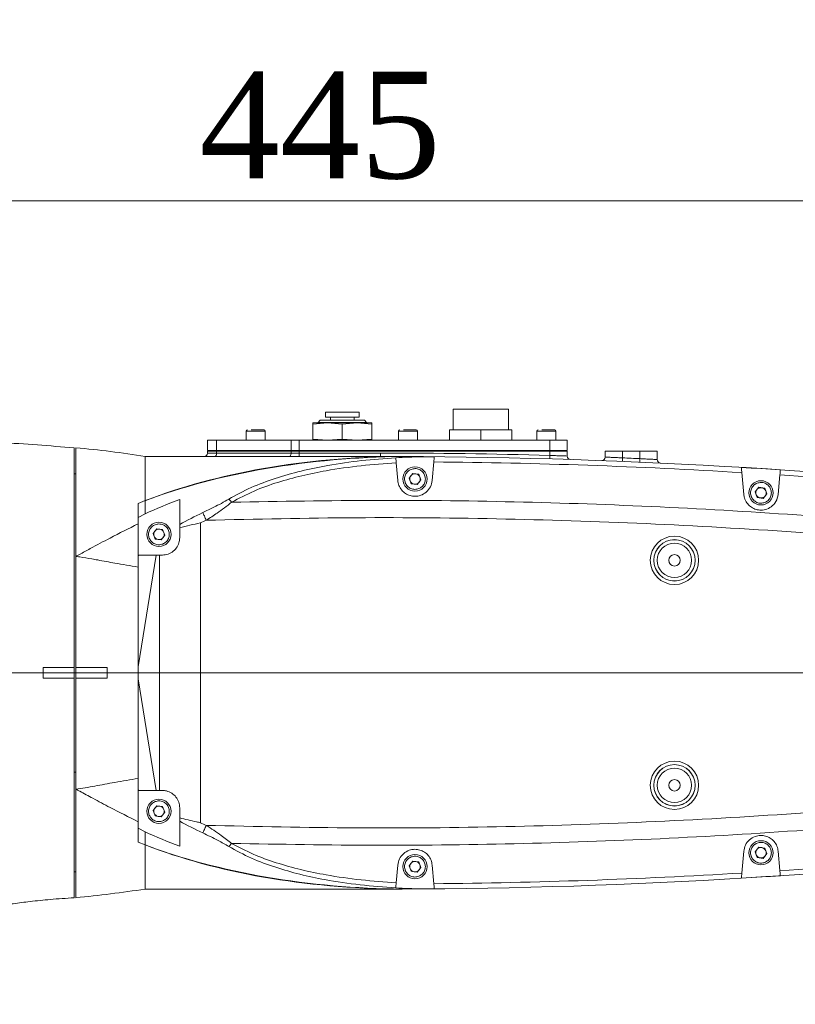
# Model space of a CAD drawing. Header units: millimetres. Extents: x 739 to 2419, y 424 to 1092.
# Tile 37 of 59: x 1874 to 1907, y 974 to 1016. Entities that reach past the tile are written whole.
import ezdxf

# ---------------------------------------------------------------- set-up
doc = ezdxf.new("R2010")
doc.units = ezdxf.units.MM
doc.header["$PDSIZE"] = -1
doc.layers.add('5', color=7, linetype='Continuous', lineweight=35)
doc.styles.add('SLDTEXTSTYLE0', font='TXT', dxfattribs={"width": 0.7})
doc.styles.get("Standard").update_dxf_attribs({"font": 'times.ttf'})
doc.dimstyles.new('SLDDIMSTYLE3', dxfattribs={"dimtxt": 3.5, "dimasz": 2.4, "dimexe": 0, "dimexo": 0.0625, "dimgap": 0.875, "dimtad": 2, "dimlfac": 2, "dimrnd": 1e-09, "dimzin": 12, "dimdsep": 46, "dimtxsty": 'SLDTEXTSTYLE0', "dimsah": 1, "dimcen": 0.09, "dimadec": 0, "dimazin": 3, "dimtfac": 1, "dimtdec": 3, "dimtofl": 0, "dimtmove": 0, "dimatfit": 3, "dimfxl": 1, "dimfrac": 2, "dimtolj": 1, "dimtzin": 12, "dimlwd": 5, "dimlwe": 5, "dimarcsym": 0})

# ---------------------------------------------------------------- blocks, each defined once
blk = doc.blocks.new('*D100')
at = {"layer": '5', "color": 0, "lineweight": 5}
for p, q in [((1854.648, 1041.255), (2005.843, 1041.255)), ((2005.843, 1038.855), (2005.843, 842.706)), ((1863.424, 840.306), (2005.843, 840.306))]:
    blk.add_line(p, q, dxfattribs=at)
at = {"layer": '5', "color": 0}
for points in [[(2006.243, 1038.855), (2005.443, 1038.855), (2005.843, 1041.255)], [(2005.443, 842.706), (2006.243, 842.706), (2005.843, 840.306)]]:
    blk.add_solid(points, dxfattribs=at)
at = {"layer": 'Defpoints', "color": 0}
for p in [(1854.585, 1041.255), (1863.361, 840.306), (2005.843, 840.306)]:
    blk.add_point(p, dxfattribs=at)
at = {"layer": '5', "color": 0, "lineweight": 5, "insert": (2000.377, 940.78), "char_height": 4.5, "attachment_point": 2, "rotation": 90}
blk.add_mtext('\\A1;1374', dxfattribs=at)
blk = doc.blocks.new('*D105')
at = {"layer": '5', "color": 0, "lineweight": 5}
for p, q in [((1919.604, 988.018), (1800.043, 988.018)), ((1800.043, 977.256), (1800.043, 985.618)), ((1854.523, 974.856), (1800.043, 974.856))]:
    blk.add_line(p, q, dxfattribs=at)
at = {"layer": '5', "color": 0}
for points in [[(1800.443, 985.618), (1799.643, 985.618), (1800.043, 988.018)], [(1799.643, 977.256), (1800.443, 977.256), (1800.043, 974.856)]]:
    blk.add_solid(points, dxfattribs=at)
at = {"layer": 'Defpoints', "color": 0}
for p in [(1800.043, 988.018), (1919.667, 988.018), (1854.585, 974.856)]:
    blk.add_point(p, dxfattribs=at)
at = {"layer": '5', "color": 0, "lineweight": 5, "insert": (1796.872, 981.437), "char_height": 4.5, "attachment_point": 5, "rotation": 90}
blk.add_mtext('\\A1;90', dxfattribs=at)
blk = doc.blocks.new('*D106')
at = {"layer": '5', "color": 0, "lineweight": 5}
for p, q in [((1854.608, 974.89), (1854.608, 1007.968)), ((1857.008, 1007.968), (1917.267, 1007.968)), ((1919.667, 988.081), (1919.667, 1007.968))]:
    blk.add_line(p, q, dxfattribs=at)
at = {"layer": '5', "color": 0}
for points in [[(1857.008, 1008.368), (1857.008, 1007.568), (1854.608, 1007.968)], [(1917.267, 1007.568), (1917.267, 1008.368), (1919.667, 1007.968)]]:
    blk.add_solid(points, dxfattribs=at)
at = {"layer": 'Defpoints', "color": 0}
for p in [(1919.667, 1007.968), (1919.667, 988.018), (1854.608, 974.827)]:
    blk.add_point(p, dxfattribs=at)
at = {"layer": '5', "color": 0, "lineweight": 5, "insert": (1887.137, 1011.132), "char_height": 4.5, "attachment_point": 5}
blk.add_mtext('\\A1;445', dxfattribs=at)

msp = doc.modelspace()

# ---------------------------------------------------------------- linework, layer by layer
at = {"color": 7, "linetype": 'Continuous', "lineweight": 5}
for p, q in [((1887.367215, 999.038422), (1887.367215, 998.819047)), ((1888.78584, 999.038422), (1887.367215, 999.038422)), ((1888.78584, 998.819047), (1888.78584, 999.038422)), ((1892.756528, 999.162735), (1892.756528, 998.285235)), ((1892.756528, 999.162735), (1893.926528, 999.162735)), ((1893.926528, 999.162735), (1895.096528, 999.162735)), ((1895.096528, 998.285235), (1895.096528, 999.162735)), ((1886.833403, 998.577735), (1887.454965, 998.577735)), ((1886.833403, 998.526205), (1887.454965, 998.577735)), ((1886.833403, 998.577735), (1886.833403, 998.526205)), ((1887.142502, 998.687422), (1887.052778, 998.597698)), ((1887.052778, 998.597698), (1887.052778, 998.577735)), ((1888.963121, 998.597698), (1887.052778, 998.597698)), ((1889.010553, 998.687422), (1887.142502, 998.687422)), ((1887.367215, 998.819047), (1888.78584, 998.819047)), ((1887.454965, 998.577735), (1888.69809, 998.577735)), ((1887.454965, 998.577735), (1888.076528, 998.526205)), ((1887.579278, 998.819047), (1887.579278, 998.687422)), ((1888.076528, 998.526205), (1888.69809, 998.577735)), ((1888.573778, 998.687422), (1888.573778, 998.819047)), ((1888.69809, 998.577735), (1889.319653, 998.526205)), ((1888.69809, 998.577735), (1889.319653, 998.577735)), ((1889.100278, 998.597698), (1888.963121, 998.597698)), ((1889.100278, 998.597698), (1889.010553, 998.687422)), ((1889.100278, 998.577735), (1889.100278, 998.597698)), ((1889.319653, 998.526205), (1889.319653, 998.577735)), ((1884.01809, 998.230391), (1884.01809, 997.846485)), ((1884.822465, 997.846485), (1884.822465, 998.230391)), ((1886.833403, 998.526205), (1886.833403, 997.898015)), ((1888.076528, 998.526205), (1888.076528, 997.898015)), ((1889.319653, 997.898015), (1889.319653, 998.526205)), ((1890.45309, 998.230391), (1890.45309, 997.846485)), ((1891.257465, 997.846485), (1891.257465, 998.230391)), ((1892.610278, 998.285235), (1892.610278, 997.846485)), ((1892.610278, 998.285235), (1893.926528, 998.285235)), ((1893.926528, 998.285235), (1893.926528, 997.846485)), ((1893.926528, 998.285235), (1895.242778, 998.285235)), ((1895.242778, 998.285235), (1895.242778, 997.846485)), ((1896.30309, 998.230391), (1896.30309, 997.846485)), ((1897.107465, 997.846485), (1897.107465, 998.230391)), ((1882.372778, 997.407735), (1882.372778, 997.846485)), ((1882.372778, 997.846485), (1882.764962, 997.846485)), ((1882.764962, 997.846485), (1882.764962, 997.407735)), ((1882.764962, 997.846485), (1885.910692, 997.846485)), ((1885.910692, 997.407735), (1885.910692, 997.846485)), ((1885.910692, 997.846485), (1886.249758, 997.846485)), ((1886.249758, 997.846485), (1886.249758, 997.407735)), ((1886.249758, 997.846485), (1896.851528, 997.846485)), ((1887.454965, 997.846485), (1886.833403, 997.898015)), ((1886.833403, 997.898015), (1886.833403, 997.846485)), ((1888.076528, 997.898015), (1887.454965, 997.846485)), ((1888.69809, 997.846485), (1888.076528, 997.898015)), ((1889.319653, 997.898015), (1888.69809, 997.846485)), ((1889.319653, 997.846485), (1889.319653, 997.898015)), ((1896.851528, 997.407735), (1896.851528, 997.846485)), ((1896.851528, 997.846485), (1897.582778, 997.846485)), ((1897.582778, 997.846485), (1897.582778, 997.407735)), ((1876.742153, 997.524735), (1876.742153, 988.23786)), ((1876.815278, 992.937219), (1876.815278, 997.524735)), ((1882.764962, 997.407735), (1882.372778, 997.407735)), ((1882.372778, 997.30536), (1882.372778, 997.378485)), ((1882.372778, 997.378485), (1882.764957, 997.378485)), ((1882.372778, 997.30536), (1882.764957, 997.30536)), ((1882.445903, 997.378485), (1882.445903, 997.407735)), ((1882.764957, 997.378485), (1882.764957, 997.30536)), ((1885.910543, 997.378485), (1882.764957, 997.378485)), ((1882.764957, 997.30536), (1885.910543, 997.30536)), ((1882.764962, 997.407735), (1885.910692, 997.407735)), ((1882.839789, 997.378485), (1882.839789, 997.407735)), ((1885.910543, 997.30536), (1885.910543, 997.378485)), ((1885.910543, 997.378485), (1886.249614, 997.378485)), ((1885.910543, 997.30536), (1886.249614, 997.30536)), ((1886.249758, 997.407735), (1885.910692, 997.407735)), ((1885.943551, 997.378485), (1885.943551, 997.407735)), ((1886.249614, 997.378485), (1886.249614, 997.30536)), ((1896.851528, 997.378485), (1886.249614, 997.378485)), ((1886.249614, 997.30536), (1889.685278, 997.30536)), ((1886.249614, 997.30536), (1886.249614, 997.15911)), ((1886.249758, 997.407735), (1896.851528, 997.407735)), ((1886.280916, 997.378485), (1886.280916, 997.407735)), ((1889.685278, 997.30536), (1889.685278, 997.15911)), ((1896.778403, 997.378485), (1896.778403, 997.407735)), ((1897.582778, 997.407735), (1896.851528, 997.407735)), ((1896.851528, 997.378485), (1897.582778, 997.378485)), ((1896.851528, 997.204334), (1896.851528, 997.378485)), ((1897.509653, 997.378485), (1897.509653, 997.407735)), ((1897.582778, 997.378485), (1897.582778, 997.178072)), ((1899.191528, 997.378485), (1899.922778, 997.378485)), ((1899.191528, 997.13299), (1899.191528, 997.378485)), ((1899.922778, 997.378485), (1899.922778, 997.099142)), ((1899.922778, 997.378485), (1900.654028, 997.378485)), ((1900.654028, 997.068616), (1900.654028, 997.378485)), ((1900.654028, 997.378485), (1901.385278, 997.378485)), ((1901.385278, 997.378485), (1901.385278, 997.0292)), ((1879.740278, 997.15911), (1889.685278, 997.15911)), ((1890.33513, 997.106938), (1890.335025, 997.108134)), ((1890.41931, 996.144752), (1890.354117, 996.889912)), ((1890.609067, 997.15743), (1890.460419, 997.157927)), ((1890.609067, 997.15743), (1891.493422, 997.152676)), ((1891.944917, 996.929678), (1891.876245, 996.144752)), ((1896.851528, 997.204334), (1896.847405, 997.058142)), ((1899.922778, 997.099142), (1899.916888, 996.953011)), ((1900.654028, 997.068616), (1900.647718, 996.922502)), ((1905.04431, 995.559752), (1904.96384, 996.479536)), ((1876.815278, 996.42786), (1876.742153, 996.42786)), ((1891.05444, 996.443974), (1890.897169, 996.245396)), ((1890.897169, 996.245396), (1890.990507, 996.009907)), ((1891.305049, 996.407062), (1891.05444, 996.443974)), ((1891.241116, 995.972995), (1891.398386, 996.171573)), ((1891.398386, 996.171573), (1891.305049, 996.407062)), ((1906.57278, 996.377395), (1906.501245, 995.559752)), ((1890.990507, 996.009907), (1891.241116, 995.972995)), ((1905.67944, 995.858974), (1905.522169, 995.660396)), ((1905.522169, 995.660396), (1905.615507, 995.424907)), ((1905.930049, 995.822062), (1905.67944, 995.858974)), ((1906.023386, 995.586573), (1905.930049, 995.822062)), ((1879.447778, 995.171606), (1879.740278, 995.293576)), ((1881.202778, 995.343169), (1881.202778, 994.288404)), ((1905.615507, 995.424907), (1905.866116, 995.387995)), ((1905.866116, 995.387995), (1906.023386, 995.586573)), ((1879.447778, 994.583068), (1879.447778, 995.171606)), ((1879.447778, 994.608664), (1879.447778, 995.159311)), ((1879.447778, 994.583068), (1879.740278, 994.740023)), ((1879.447778, 994.583068), (1879.447778, 994.337258)), ((1879.447778, 994.311663), (1879.447778, 994.531881)), ((1880.23194, 994.103974), (1880.074669, 993.905396)), ((1880.482549, 994.067062), (1880.23194, 994.103974)), ((1880.575886, 993.831573), (1880.482549, 994.067062)), ((1881.202778, 993.722235), (1881.202778, 994.146696)), ((1882.08145, 994.353491), (1882.08145, 981.683478)), ((1880.074669, 993.905396), (1880.168007, 993.669907)), ((1880.168007, 993.669907), (1880.418616, 993.632995)), ((1880.418616, 993.632995), (1880.575886, 993.831573)), ((1876.815278, 988.23786), (1876.815278, 992.937219)), ((1880.211814, 992.990985), (1879.447778, 988.272452)), ((1879.447778, 992.925639), (1879.458359, 992.990985)), ((1879.447778, 992.990985), (1879.447778, 992.925639)), ((1879.447778, 992.990985), (1879.458359, 992.990985)), ((1879.447778, 988.272452), (1879.447778, 992.925639)), ((1879.458359, 992.990985), (1880.211814, 992.990985)), ((1880.349118, 992.990985), (1880.211814, 992.990985)), ((1880.349118, 983.045985), (1880.349118, 992.990985)), ((1880.349118, 992.990985), (1880.471528, 992.990985)), ((1875.425903, 987.79911), (1875.425903, 988.23786)), ((1876.742153, 988.23786), (1875.425903, 988.23786)), ((1876.742153, 987.79911), (1876.742153, 988.23786)), ((1878.131528, 988.23786), (1876.815278, 988.23786)), ((1876.815278, 988.23786), (1876.815278, 987.79911)), ((1878.131528, 988.23786), (1878.131528, 987.79911)), ((1879.447778, 988.272452), (1879.447778, 987.764517)), ((1875.425903, 987.79911), (1876.742153, 987.79911)), ((1876.742153, 987.79911), (1876.742153, 978.512235)), ((1876.815278, 983.099751), (1876.815278, 987.79911)), ((1876.815278, 987.79911), (1878.131528, 987.79911)), ((1879.447778, 987.764517), (1880.211814, 983.045985)), ((1879.447778, 983.111331), (1879.447778, 987.764517)), ((1876.815278, 978.512235), (1876.815278, 983.099751)), ((1879.458359, 983.045985), (1879.447778, 983.111331)), ((1879.447778, 983.045985), (1879.447778, 983.111331)), ((1879.447778, 983.045985), (1879.458359, 983.045985)), ((1880.211814, 983.045985), (1879.458359, 983.045985)), ((1880.211814, 983.045985), (1880.349118, 983.045985)), ((1880.471528, 983.045985), (1880.349118, 983.045985)), ((1880.23194, 982.403974), (1880.074669, 982.205396)), ((1880.482549, 982.367062), (1880.23194, 982.403974)), ((1880.575886, 982.131573), (1880.482549, 982.367062)), ((1881.202778, 981.890274), (1881.202778, 982.314735)), ((1880.074669, 982.205396), (1880.168007, 981.969907)), ((1880.168007, 981.969907), (1880.418616, 981.932995)), ((1880.418616, 981.932995), (1880.575886, 982.131573)), ((1879.447778, 981.504475), (1879.447778, 981.725523)), ((1879.447778, 981.699927), (1879.447778, 981.453287)), ((1881.202778, 981.748565), (1881.202778, 981.890274)), ((1881.202778, 981.748565), (1881.202778, 980.6938)), ((1879.740278, 981.296947), (1879.447778, 981.453287)), ((1879.447778, 980.864132), (1879.447778, 981.453287)), ((1879.447778, 980.879855), (1879.447778, 981.427692)), ((1879.740278, 980.743394), (1879.447778, 980.864132)), ((1905.67944, 980.648974), (1905.522169, 980.450396)), ((1905.930049, 980.612062), (1905.67944, 980.648974)), ((1904.96384, 979.557434), (1905.04431, 980.477217)), ((1905.522169, 980.450396), (1905.615507, 980.214907)), ((1905.866116, 980.177995), (1906.023386, 980.376573)), ((1906.023386, 980.376573), (1905.930049, 980.612062)), ((1906.501245, 980.477217), (1906.57278, 979.659575)), ((1890.354117, 979.147057), (1890.41931, 979.892217)), ((1891.05444, 980.063974), (1890.897169, 979.865396)), ((1890.897169, 979.865396), (1890.990507, 979.629907)), ((1891.305049, 980.027062), (1891.05444, 980.063974)), ((1891.398386, 979.791573), (1891.305049, 980.027062)), ((1891.876245, 979.892217), (1891.944917, 979.107292)), ((1905.615507, 980.214907), (1905.866116, 980.177995)), ((1876.742153, 979.60911), (1876.815278, 979.60911)), ((1890.990507, 979.629907), (1891.241116, 979.592995)), ((1891.241116, 979.592995), (1891.398386, 979.791573)), ((1889.685278, 978.87786), (1879.740278, 978.87786)), ((1890.335025, 978.928836), (1890.33513, 978.930031)), ((1890.460419, 978.879042), (1890.609067, 978.879539)), ((1891.493422, 978.884294), (1890.609067, 978.879539))]:
    msp.add_line(p, q, dxfattribs=at)
at = {"color": 8, "linetype": 'Continuous', "lineweight": 5}
for p, q in [((1884.822465, 998.230391), (1884.01809, 998.230391)), ((1891.257465, 998.230391), (1890.45309, 998.230391)), ((1897.107465, 998.230391), (1896.30309, 998.230391)), ((1876.742153, 983.813797), (1876.815278, 983.813797))]:
    msp.add_line(p, q, dxfattribs=at)
at = {"color": 7, "linetype": 'Continuous', "lineweight": 5, "flags": 128}
for points in [[(1882.697142, 997.15911), (1882.710372, 997.16192), (1882.723094, 997.170242), (1882.734818, 997.183757), (1882.745094, 997.201945), (1882.753528, 997.224108), (1882.759795, 997.249392), (1882.763654, 997.276828), (1882.764957, 997.30536)], [(1885.910543, 997.30536), (1885.90924, 997.276828), (1885.905381, 997.249392), (1885.899115, 997.224108), (1885.890681, 997.201945), (1885.880405, 997.183757), (1885.868681, 997.170242), (1885.855959, 997.16192), (1885.842729, 997.15911)]]:
    msp.add_lwpolyline(points, dxfattribs=at)
at = {"color": 7, "linetype": 'Continuous', "lineweight": 5}
for centre, radius in [((1891.147778, 996.208485), 0.511875), ((1905.772778, 995.623485), 0.511875), ((1880.325278, 993.868485), 0.511875), ((1902.116528, 992.77161), 1.021219), ((1902.116528, 992.77161), 0.874992), ((1902.116528, 992.77161), 0.87235), ((1902.116528, 992.77161), 0.726122), ((1902.116528, 992.77161), 0.241313), ((1902.116528, 983.26536), 1.021219), ((1902.116528, 983.26536), 0.874992), ((1902.116528, 983.26536), 0.87235), ((1902.116528, 983.26536), 0.726122), ((1902.116528, 983.26536), 0.241313), ((1880.325278, 982.168485), 0.511875), ((1905.772778, 980.413485), 0.511875), ((1891.147778, 979.828485), 0.511875)]:
    msp.add_circle(centre, radius, dxfattribs=at)
at = {"lineweight": 5}
msp.add_arc((1854.585278, 910.505985), 130.74895, 315, 195, dxfattribs=at)
at = {"color": 7, "linetype": 'Continuous', "lineweight": 5}
for centre, radius, start, end in [((1884.072934, 998.230391), 0.054844, 90, 180), ((1884.767622, 998.230391), 0.054844, 0, 90), ((1890.507934, 998.230391), 0.054844, 90, 180), ((1891.202622, 998.230391), 0.054844, 0, 90), ((1896.357934, 998.230391), 0.054844, 90, 180), ((1897.052622, 998.230391), 0.054844, 0, 90), ((1882.226528, 997.30536), 0.14625, 270, 0), ((1889.685278, 743.086297), 254.219063, 88.38465977, 90), ((1889.685278, 743.086297), 254.069045, 89.48616513, 89.60542986), ((1889.685278, 743.086297), 254.072813, 83.02135019, 89.59224332), ((1889.685278, 743.086297), 253.853438, 86.54947949, 89.48998322), ((1897.729028, 997.178072), 0.14625, 180, 268.1868006), ((1899.045278, 997.13299), 0.14625, 267.8899704, 0), ((1889.685278, 743.086297), 254.219063, 87.52710031, 87.6920527), ((1901.531528, 997.0292), 0.14625, 180, 267.3291302), ((1889.685278, 743.086297), 254.069045, 86.18459716, 86.55670314), ((1891.147778, 996.208485), 0.219375, 141.621248, 201.621248), ((1891.147778, 996.208485), 0.219375, 201.621248, 261.621248), ((1891.147778, 996.208485), 0.219375, 81.621248, 141.621248), ((1891.147778, 996.208485), 0.219375, 261.621248, 321.621248), ((1891.147778, 996.208485), 0.219375, 21.621248, 81.621248), ((1891.147778, 996.208485), 0.219375, 321.621248, 21.621248), ((1889.685278, 743.086297), 253.853438, 83.38989578, 86.18560342), ((1905.772778, 995.623485), 0.219375, 141.621248, 201.621248), ((1905.772778, 995.623485), 0.219375, 81.621248, 141.621248), ((1905.772778, 995.623485), 0.219375, 21.621248, 81.621248), ((1905.772778, 995.623485), 0.219375, 321.621248, 21.621248), ((1905.772778, 995.623485), 0.219375, 201.621248, 261.621248), ((1905.772778, 995.623485), 0.219375, 261.621248, 321.621248), ((1880.325278, 993.868485), 0.219375, 141.621248, 201.621248), ((1880.325278, 993.868485), 0.219375, 81.621248, 141.621248), ((1880.325278, 993.868485), 0.219375, 21.621248, 81.621248), ((1880.325278, 993.868485), 0.219375, 201.621248, 261.621248), ((1880.325278, 993.868485), 0.219375, 261.621248, 321.621248), ((1880.325278, 993.868485), 0.219375, 321.621248, 21.621248), ((1880.325278, 982.168485), 0.219375, 81.621248, 141.621248), ((1880.325278, 982.168485), 0.219375, 21.621248, 81.621248), ((1880.325278, 982.168485), 0.219375, 141.621248, 201.621248), ((1880.325278, 982.168485), 0.219375, 201.621248, 261.621248), ((1880.325278, 982.168485), 0.219375, 261.621248, 321.621248), ((1880.325278, 982.168485), 0.219375, 321.621248, 21.621248), ((1889.685278, 1232.950672), 254.072813, 270.40775668, 276.97864981), ((1889.685278, 1232.950672), 253.853438, 273.81439658, 276.61010422), ((1905.772778, 980.413485), 0.219375, 141.621248, 201.621248), ((1905.772778, 980.413485), 0.219375, 201.621248, 261.621248), ((1905.772778, 980.413485), 0.219375, 81.621248, 141.621248), ((1905.772778, 980.413485), 0.219375, 261.621248, 321.621248), ((1905.772778, 980.413485), 0.219375, 21.621248, 81.621248), ((1905.772778, 980.413485), 0.219375, 321.621248, 21.621248), ((1891.147778, 979.828485), 0.219375, 141.621248, 201.621248), ((1891.147778, 979.828485), 0.219375, 81.621248, 141.621248), ((1891.147778, 979.828485), 0.219375, 21.621248, 81.621248), ((1891.147778, 979.828485), 0.219375, 321.621248, 21.621248), ((1891.147778, 979.828485), 0.219375, 201.621248, 261.621248), ((1891.147778, 979.828485), 0.219375, 261.621248, 321.621248), ((1889.685278, 1232.950672), 253.853438, 270.51001678, 273.45052051), ((1889.685278, 1232.950672), 254.069045, 273.44329686, 273.81540284), ((1889.685278, 1232.950672), 254.069045, 270.39457014, 270.51383487)]:
    msp.add_arc(centre, radius, start, end, dxfattribs=at)
for centre, major_axis, ratio, start_param, end_param in [((1890.965307, 988.38411), (18.209229, 0), 0.481898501, 1.590361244, 2.235024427), ((1890.755136, 989.26161), (17.031965, 0), 0.463686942, 1.588100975, 2.274070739), ((1892.294925, 988.38411), (18.209229, 0), 0.481898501, 1.618042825, 1.678637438), ((1892.294925, 988.38411), (18.209229, 0), 0.481898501, 2.225784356, 2.331548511), ((1894.15639, 988.38411), (17.5102, 0), 0.501136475, 2.32394373, 2.403532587), ((1894.15639, 988.38411), (17.298767, 0), 0.481898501, 2.32394373, 2.343429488), ((1894.15639, 987.65286), (17.5102, 0), 0.501136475, 3.87965272, 3.959241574), ((1894.15639, 987.65286), (17.298767, 0), 0.481898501, 3.939755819, 3.959241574), ((1892.294925, 987.65286), (18.209229, 0), 0.481898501, 3.951636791, 4.057400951), ((1890.965307, 987.65286), (18.209229, 0), 0.481898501, 4.048160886, 4.692824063), ((1890.755136, 986.77536), (17.031965, 0), 0.463686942, 4.009114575, 4.695084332), ((1892.294925, 987.65286), (18.209229, 0), 0.481898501, 4.60454787, 4.665142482)]:
    msp.add_ellipse(centre, major_axis=major_axis, ratio=ratio, start_param=start_param, end_param=end_param, dxfattribs=at)
for points, knots in [([(1884.767697, 998.285235), (1884.766277, 998.285235), (1884.762249, 998.285235), (1884.717681, 998.285235), (1884.639455, 998.285235), (1884.560059, 998.285235), (1884.49204, 998.285235), (1884.421268, 998.285235), (1884.329828, 998.285235), (1884.269417, 998.285235), (1884.2303, 998.285235)], [0, 0, 0, 0, 0.095160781, 0.269962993, 0.444765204, 0.539820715, 0.634981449, 0.730037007, 0.825197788, 1, 1, 1, 1]), ([(1891.202697, 998.285235), (1891.201277, 998.285235), (1891.197249, 998.285235), (1891.152681, 998.285235), (1891.074455, 998.285235), (1890.995059, 998.285235), (1890.92704, 998.285235), (1890.856268, 998.285235), (1890.764828, 998.285235), (1890.704417, 998.285235), (1890.6653, 998.285235)], [0, 0, 0, 0, 0.095160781, 0.269962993, 0.444765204, 0.539820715, 0.634981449, 0.730037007, 0.825197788, 1, 1, 1, 1]), ([(1897.052697, 998.285235), (1897.051277, 998.285235), (1897.047249, 998.285235), (1897.002681, 998.285235), (1896.924455, 998.285235), (1896.845059, 998.285235), (1896.77704, 998.285235), (1896.706268, 998.285235), (1896.614828, 998.285235), (1896.554417, 998.285235), (1896.5153, 998.285235)], [0, 0, 0, 0, 0.095160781, 0.269962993, 0.444765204, 0.539820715, 0.634981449, 0.730037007, 0.825197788, 1, 1, 1, 1]), ([(1876.742153, 997.524735), (1875.70451, 997.609506), (1874.097584, 997.740786), (1872.48633, 997.792059), (1871.915514, 997.810223)], [0, 0, 0, 0, 0.645731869, 1, 1, 1, 1]), ([(1879.740247, 995.285276), (1879.740215, 995.450773), (1879.740149, 995.791628), (1879.740307, 996.182976), (1879.740265, 996.495993), (1879.740262, 996.735358), (1879.740296, 996.905824), (1879.740235, 997.025601), (1879.740315, 997.097722), (1879.740175, 997.1485), (1879.74024, 997.1552), (1879.740278, 997.15911)], [0, 0, 0, 0, 0.139323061, 0.286945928, 0.402522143, 0.519849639, 0.641185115, 0.725716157, 0.820298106, 0.895160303, 1, 1, 1, 1]), ([(1883.272858, 995.355507), (1883.585246, 995.526432), (1884.210434, 995.868509), (1885.248997, 996.248665), (1886.333421, 996.556684), (1887.553802, 996.808174), (1888.888723, 997.00202), (1889.852256, 997.071912), (1890.33513, 997.106938)], [0, 0, 0, 0, 0.148937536, 0.298072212, 0.45385921, 0.609712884, 0.804407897, 1, 1, 1, 1]), ([(1890.354117, 996.889912), (1889.859675, 996.855103), (1888.8687, 996.785336), (1887.537816, 996.594041), (1886.363883, 996.355209), (1885.341533, 996.074433), (1884.333225, 995.721403), (1883.708157, 995.391239), (1883.395847, 995.226275)], [0, 0, 0, 0, 0.204178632, 0.409220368, 0.554602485, 0.699933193, 0.8500739, 1, 1, 1, 1]), ([(1889.685278, 997.15911), (1889.696997, 997.159109), (1889.955377, 997.1591), (1890.213758, 997.1585), (1890.460419, 997.157927)], [0, 0, 0, 0, 0.045357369, 1, 1, 1, 1]), ([(1890.33513, 997.106938), (1890.335968, 997.097365), (1890.337643, 997.078217), (1890.344755, 996.996922), (1890.351201, 996.923243), (1890.354117, 996.889912)], [0, 0, 0, 0, 0.353845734, 0.707699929, 1, 1, 1, 1]), ([(1891.434923, 997.149318), (1891.4469, 997.149754), (1891.463661, 997.150364), (1891.484121, 997.151177), (1891.494427, 997.151636), (1891.500601, 997.152001), (1891.503065, 997.152221), (1891.503409, 997.152394), (1891.502042, 997.152528), (1891.498647, 997.152628), (1891.495235, 997.152659), (1891.493422, 997.152676)], [0, 0, 0, 0, 0.371574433, 0.51995213, 0.67253246, 0.731018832, 0.790072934, 0.830272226, 0.870442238, 0.931145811, 1, 1, 1, 1]), ([(1891.944917, 996.929678), (1891.948426, 996.96978), (1891.955443, 997.049987), (1891.961639, 997.120809), (1891.96314, 997.137969), (1891.963766, 997.145125)], [0, 0, 0, 0, 0.368258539, 0.736550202, 1, 1, 1, 1]), ([(1896.851528, 997.204334), (1896.933766, 997.201516), (1897.09824, 997.195882), (1897.317433, 997.187983), (1897.482809, 997.181858), (1897.570331, 997.178545), (1897.579245, 997.178206), (1897.582778, 997.178072)], [0, 0, 0, 0, 0.214825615, 0.429646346, 0.644424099, 0.859100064, 1, 1, 1, 1]), ([(1899.191528, 997.13299), (1899.199604, 997.132634), (1899.215756, 997.131921), (1899.341702, 997.126311), (1899.527078, 997.117874), (1899.732703, 997.108282), (1899.868698, 997.101743), (1899.922778, 997.099142)], [0, 0, 0, 0, 0.214467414, 0.428946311, 0.643509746, 0.85823695, 1, 1, 1, 1]), ([(1900.654028, 997.068616), (1900.7363, 997.064318), (1900.90084, 997.055721), (1901.120108, 997.043876), (1901.285484, 997.034776), (1901.372876, 997.029895), (1901.381762, 997.029397), (1901.385278, 997.0292)], [0, 0, 0, 0, 0.214997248, 0.429981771, 0.644858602, 0.859504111, 1, 1, 1, 1]), ([(1891.309444, 995.800605), (1891.255984, 995.785755), (1891.17345, 995.762828), (1891.058239, 995.775922), (1890.972547, 995.802936), (1890.893762, 995.846813), (1890.806913, 995.922374), (1890.729999, 996.042895), (1890.703465, 996.183356), (1890.714956, 996.297899), (1890.742272, 996.383815), (1890.786193, 996.462226), (1890.861142, 996.550703), (1890.936995, 996.590557), (1890.986112, 996.616364)], [0, 0, 0, 0, 0.119721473, 0.184832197, 0.249999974, 0.315110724, 0.380278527, 0.5, 0.619721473, 0.684832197, 0.749999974, 0.815110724, 0.880278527, 1, 1, 1, 1]), ([(1890.986112, 996.616364), (1891.039572, 996.631215), (1891.122106, 996.654141), (1891.237317, 996.641047), (1891.323008, 996.614033), (1891.401793, 996.570157), (1891.488643, 996.494595), (1891.565557, 996.374075), (1891.59209, 996.233613), (1891.5806, 996.11907), (1891.553283, 996.033155), (1891.509363, 995.954744), (1891.434413, 995.866267), (1891.358561, 995.826412), (1891.309444, 995.800605)], [0, 0, 0, 0, 0.119721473, 0.184832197, 0.249999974, 0.315110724, 0.380278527, 0.5, 0.619721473, 0.684832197, 0.749999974, 0.815110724, 0.880278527, 1, 1, 1, 1]), ([(1904.944842, 996.696678), (1904.945832, 996.685363), (1904.947812, 996.662735), (1904.955052, 996.579978), (1904.961214, 996.50955), (1904.96384, 996.479536)], [0, 0, 0, 0, 0.364659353, 0.729233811, 1, 1, 1, 1]), ([(1906.57278, 996.377395), (1906.576279, 996.417397), (1906.583279, 996.497403), (1906.589454, 996.567981), (1906.59095, 996.585086), (1906.591575, 996.592227)], [0, 0, 0, 0, 0.368073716, 0.736149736, 1, 1, 1, 1]), ([(1891.876245, 996.144752), (1891.858451, 996.054442), (1891.822803, 995.87351), (1891.645231, 995.648747), (1891.408632, 995.508437), (1891.159897, 995.464983), (1890.934279, 995.498066), (1890.736685, 995.590967), (1890.571956, 995.74002), (1890.456002, 995.931256), (1890.431249, 996.075285), (1890.41931, 996.144752)], [0, 0, 0, 0, 0.135606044, 0.271679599, 0.393984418, 0.498157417, 0.591606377, 0.684204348, 0.783745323, 0.895697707, 1, 1, 1, 1]), ([(1905.611112, 996.031364), (1905.664572, 996.046215), (1905.747106, 996.069141), (1905.862317, 996.056047), (1905.948008, 996.029033), (1906.026793, 995.985157), (1906.113643, 995.909595), (1906.190557, 995.789075), (1906.21709, 995.648613), (1906.2056, 995.53407), (1906.178283, 995.448155), (1906.134363, 995.369744), (1906.059413, 995.281267), (1905.983561, 995.241412), (1905.934444, 995.215605)], [0, 0, 0, 0, 0.119721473, 0.184832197, 0.249999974, 0.315110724, 0.380278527, 0.5, 0.619721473, 0.684832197, 0.749999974, 0.815110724, 0.880278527, 1, 1, 1, 1]), ([(1905.934444, 995.215605), (1905.880984, 995.200755), (1905.79845, 995.177828), (1905.683239, 995.190922), (1905.597547, 995.217936), (1905.518762, 995.261813), (1905.431913, 995.337374), (1905.354999, 995.457895), (1905.328465, 995.598356), (1905.339956, 995.712899), (1905.367272, 995.798815), (1905.411193, 995.877226), (1905.486142, 995.965703), (1905.561995, 996.005557), (1905.611112, 996.031364)], [0, 0, 0, 0, 0.119721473, 0.184832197, 0.249999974, 0.315110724, 0.380278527, 0.5, 0.619721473, 0.684832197, 0.749999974, 0.815110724, 0.880278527, 1, 1, 1, 1]), ([(1879.740272, 994.740002), (1879.740275, 994.77802), (1879.740284, 994.893302), (1879.740249, 995.080505), (1879.740216, 995.221919), (1879.7402, 995.293497)], [0, 0, 0, 0, 0.195490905, 0.592789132, 1, 1, 1, 1]), ([(1882.180494, 994.785822), (1882.337151, 994.861013), (1882.601979, 994.988122), (1882.968273, 995.178701), (1883.170859, 995.296317), (1883.272837, 995.355522)], [0, 0, 0, 0, 0.418346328, 0.707208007, 1, 1, 1, 1]), ([(1883.395777, 995.226259), (1883.395775, 995.226257), (1883.299784, 995.14669), (1883.099793, 994.991975), (1882.741358, 994.7368), (1882.480288, 994.564446), (1882.325101, 994.465737), (1882.325098, 994.465735)], [0, 0, 0, 0, 0.000006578, 0.297737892, 0.586397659, 0.999993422, 1, 1, 1, 1]), ([(1883.395777, 995.22627), (1883.374069, 995.25299), (1883.330652, 995.306431), (1883.292122, 995.339148), (1883.272857, 995.355507)], [0, 0, 0, 0, 0.500000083, 1, 1, 1, 1]), ([(1883.395812, 995.226274), (1885.45167, 995.263047), (1889.563388, 995.336592), (1895.732021, 995.255441), (1901.896862, 995.035063), (1908.05412, 994.658217), (1914.201688, 994.142429), (1918.287021, 993.671591), (1920.329687, 993.436172)], [0, 0, 0, 0, 0.166666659, 0.333333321, 0.499999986, 0.666666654, 0.833333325, 1, 1, 1, 1]), ([(1906.501245, 995.559752), (1906.478109, 995.45293), (1906.435134, 995.254514), (1906.227841, 995.028483), (1905.980701, 994.906091), (1905.730584, 994.881206), (1905.508748, 994.930298), (1905.318405, 995.037056), (1905.164357, 995.197961), (1905.071435, 995.380743), (1905.052176, 995.507844), (1905.04431, 995.559752)], [0, 0, 0, 0, 0.160659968, 0.298416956, 0.420025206, 0.523505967, 0.616724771, 0.709518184, 0.809567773, 0.922228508, 1, 1, 1, 1]), ([(1920.240841, 992.71034), (1918.144418, 992.951512), (1913.951545, 993.43386), (1907.640282, 993.956078), (1901.317596, 994.331471), (1894.987221, 994.541827), (1888.654556, 994.604986), (1884.43492, 994.512153), (1882.3251, 994.465736)], [0, 0, 0, 0, 0.166627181, 0.333256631, 0.499994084, 0.666733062, 0.83336635, 1, 1, 1, 1]), ([(1876.815278, 992.937219), (1876.817158, 992.938238), (1876.821256, 992.940459), (1876.83476, 992.947762), (1876.884008, 992.974294), (1877.082619, 993.080801), (1877.548296, 993.333499), (1878.367573, 993.772032), (1879.047021, 994.119062), (1879.447364, 994.311464), (1879.447778, 994.311663)], [0, 0, 0, 0, 0.00219372, 0.004779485, 0.015746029, 0.059569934, 0.235775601, 0.555989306, 0.999540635, 1, 1, 1, 1]), ([(1879.447778, 992.488914), (1879.447778, 992.652059), (1879.447778, 992.983105), (1879.447778, 993.461143), (1879.447778, 993.918869), (1879.447778, 994.179247), (1879.447778, 994.311663)], [0, 0, 0, 0, 0.243761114, 0.494629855, 0.742991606, 1, 1, 1, 1]), ([(1880.486944, 993.460605), (1880.433484, 993.445755), (1880.35095, 993.422828), (1880.235739, 993.435922), (1880.150047, 993.462936), (1880.071262, 993.506813), (1879.984413, 993.582374), (1879.907499, 993.702895), (1879.880965, 993.843356), (1879.892456, 993.957899), (1879.919772, 994.043815), (1879.963693, 994.122226), (1880.038642, 994.210703), (1880.114495, 994.250557), (1880.163612, 994.276364)], [0, 0, 0, 0, 0.119721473, 0.184832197, 0.249999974, 0.315110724, 0.380278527, 0.5, 0.619721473, 0.684832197, 0.749999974, 0.815110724, 0.880278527, 1, 1, 1, 1]), ([(1880.163612, 994.276364), (1880.217072, 994.291215), (1880.299606, 994.314141), (1880.414817, 994.301047), (1880.500508, 994.274033), (1880.579293, 994.230157), (1880.666143, 994.154595), (1880.743057, 994.034075), (1880.76959, 993.893613), (1880.7581, 993.77907), (1880.730783, 993.693155), (1880.686863, 993.614744), (1880.611913, 993.526267), (1880.536061, 993.486412), (1880.486944, 993.460605)], [0, 0, 0, 0, 0.119721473, 0.184832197, 0.249999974, 0.315110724, 0.380278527, 0.5, 0.619721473, 0.684832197, 0.749999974, 0.815110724, 0.880278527, 1, 1, 1, 1]), ([(1881.202778, 994.146696), (1881.491974, 994.220123), (1881.783488, 994.294139), (1882.079099, 994.353023), (1882.08145, 994.353491)], [0, 0, 0, 0, 0.992050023, 1, 1, 1, 1]), ([(1881.202778, 994.146696), (1881.202778, 994.184394), (1881.202778, 994.235732), (1881.202778, 994.277347), (1881.202778, 994.288404)], [0, 0, 0, 0, 0.734306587, 1, 1, 1, 1]), ([(1880.471528, 992.990985), (1880.55405, 992.999081), (1880.719152, 993.015279), (1880.940441, 993.143362), (1881.105733, 993.331677), (1881.190994, 993.53661), (1881.199482, 993.670314), (1881.202778, 993.722235)], [0, 0, 0, 0, 0.218589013, 0.437328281, 0.652542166, 0.865072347, 1, 1, 1, 1]), ([(1879.447778, 992.488914), (1879.116106, 992.541967), (1878.528284, 992.635991), (1877.889921, 992.759408), (1877.399604, 992.848082), (1877.108395, 992.896417), (1876.890073, 992.927087), (1876.836271, 992.934391), (1876.823177, 992.936156), (1876.818734, 992.936754), (1876.816843, 992.937008), (1876.815278, 992.937219)], [0, 0, 0, 0, 0.356300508, 0.631470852, 0.726252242, 0.931175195, 0.981856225, 0.994498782, 0.997658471, 0.998061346, 1, 1, 1, 1]), ([(1879.447778, 983.551965), (1879.447778, 984.339826), (1879.447778, 986.236623), (1879.447778, 989.217318), (1879.447778, 991.407648), (1879.447778, 992.488914)], [0, 0, 0, 0, 0.264565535, 0.636949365, 1, 1, 1, 1]), ([(1876.815278, 983.099751), (1876.816849, 983.099971), (1877.076556, 983.136351), (1877.611115, 983.226743), (1878.484385, 983.400002), (1879.116126, 983.499651), (1879.447778, 983.551965)], [0, 0, 0, 0, 0.001946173, 0.321702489, 0.643906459, 1, 1, 1, 1]), ([(1879.447778, 981.725523), (1879.447778, 981.857011), (1879.447778, 982.124918), (1879.447778, 982.585234), (1879.447778, 983.066058), (1879.447778, 983.388502), (1879.447778, 983.551965)], [0, 0, 0, 0, 0.254844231, 0.519242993, 0.756280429, 1, 1, 1, 1]), ([(1882.3251, 981.571233), (1884.434905, 981.524817), (1888.654526, 981.431984), (1894.987191, 981.495145), (1901.317566, 981.705497), (1907.640251, 982.080886), (1913.951514, 982.603105), (1918.144403, 983.085455), (1920.240841, 983.326629)], [0, 0, 0, 0, 0.166632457, 0.333265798, 0.500005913, 0.666742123, 0.833371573, 1, 1, 1, 1]), ([(1879.447778, 981.725523), (1879.050504, 981.924329), (1878.404701, 982.247507), (1877.587477, 982.686022), (1877.119098, 982.938284), (1876.882193, 983.064052), (1876.828629, 983.092598), (1876.817158, 983.098743), (1876.815278, 983.099751)], [0, 0, 0, 0, 0.444663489, 0.722838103, 0.937728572, 0.986650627, 0.99781211, 1, 1, 1, 1]), ([(1881.202778, 982.314735), (1881.194799, 982.396393), (1881.178842, 982.559706), (1881.054566, 982.777426), (1880.872006, 982.942262), (1880.66622, 983.032494), (1880.528804, 983.042016), (1880.471528, 983.045985)], [0, 0, 0, 0, 0.211486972, 0.422966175, 0.634698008, 0.847738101, 1, 1, 1, 1]), ([(1880.486944, 981.760605), (1880.433484, 981.745755), (1880.35095, 981.722828), (1880.235739, 981.735922), (1880.150047, 981.762936), (1880.071262, 981.806813), (1879.984413, 981.882374), (1879.907499, 982.002895), (1879.880965, 982.143356), (1879.892456, 982.257899), (1879.919772, 982.343815), (1879.963693, 982.422226), (1880.038642, 982.510703), (1880.114495, 982.550557), (1880.163612, 982.576364)], [0, 0, 0, 0, 0.119721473, 0.184832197, 0.249999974, 0.315110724, 0.380278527, 0.5, 0.619721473, 0.684832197, 0.749999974, 0.815110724, 0.880278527, 1, 1, 1, 1]), ([(1880.163612, 982.576364), (1880.217072, 982.591215), (1880.299606, 982.614141), (1880.414817, 982.601047), (1880.500508, 982.574033), (1880.579293, 982.530157), (1880.666143, 982.454595), (1880.743057, 982.334075), (1880.76959, 982.193613), (1880.7581, 982.07907), (1880.730783, 981.993155), (1880.686863, 981.914744), (1880.611913, 981.826267), (1880.536061, 981.786412), (1880.486944, 981.760605)], [0, 0, 0, 0, 0.119721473, 0.184832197, 0.249999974, 0.315110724, 0.380278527, 0.5, 0.619721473, 0.684832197, 0.749999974, 0.815110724, 0.880278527, 1, 1, 1, 1]), ([(1920.329687, 982.600797), (1918.287021, 982.365378), (1914.201688, 981.89454), (1908.05412, 981.378753), (1901.896862, 981.001906), (1895.732021, 980.781528), (1889.563388, 980.700377), (1885.45167, 980.773923), (1883.395812, 980.810695)], [0, 0, 0, 0, 0.166666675, 0.333333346, 0.500000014, 0.666666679, 0.833333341, 1, 1, 1, 1]), ([(1882.08145, 981.683478), (1882.0791, 981.683947), (1882.023426, 981.695042), (1881.727805, 981.754894), (1881.439047, 981.829351), (1881.202778, 981.890274)], [0, 0, 0, 0, 0.007947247, 0.18827606, 1, 1, 1, 1]), ([(1882.325098, 981.571234), (1882.325101, 981.571233), (1882.432035, 981.503215), (1882.645085, 981.364141), (1883.00858, 981.11278), (1883.257751, 980.925121), (1883.395775, 980.810712), (1883.395777, 980.810711)], [0, 0, 0, 0, 0.000006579, 0.285062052, 0.571790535, 0.999993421, 1, 1, 1, 1]), ([(1879.7402, 980.743472), (1879.740239, 980.886429), (1879.740288, 981.064129), (1879.740275, 981.258888), (1879.740272, 981.296967)], [0, 0, 0, 0, 0.804481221, 1, 1, 1, 1]), ([(1883.272837, 980.681447), (1883.12438, 980.766455), (1882.874741, 980.909401), (1882.50491, 981.096309), (1882.288681, 981.199511), (1882.180494, 981.251147)], [0, 0, 0, 0, 0.423004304, 0.711306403, 1, 1, 1, 1]), ([(1905.04431, 980.477217), (1905.061709, 980.566368), (1905.096575, 980.745015), (1905.270796, 980.968689), (1905.502837, 981.109445), (1905.746482, 981.156212), (1905.970139, 981.128437), (1906.169756, 981.040302), (1906.339077, 980.893791), (1906.461897, 980.699866), (1906.488277, 980.550597), (1906.501245, 980.477217)], [0, 0, 0, 0, 0.133327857, 0.267172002, 0.386409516, 0.488223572, 0.580913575, 0.674144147, 0.775330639, 0.889553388, 1, 1, 1, 1]), ([(1879.740278, 978.87786), (1879.740257, 978.87978), (1879.74022, 978.883271), (1879.740215, 978.907491), (1879.740303, 978.94092), (1879.740251, 978.986434), (1879.740259, 979.048126), (1879.74029, 979.146565), (1879.740262, 979.301569), (1879.740266, 979.541171), (1879.740299, 979.813625), (1879.740215, 980.109849), (1879.740168, 980.415148), (1879.740221, 980.640987), (1879.740247, 980.751694)], [0, 0, 0, 0, 0.073225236, 0.133125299, 0.179699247, 0.24387116, 0.303574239, 0.358808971, 0.480134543, 0.597451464, 0.713016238, 0.812372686, 0.908024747, 1, 1, 1, 1]), ([(1883.272857, 980.681463), (1883.292122, 980.697821), (1883.330652, 980.730538), (1883.374069, 980.783979), (1883.395777, 980.8107)], [0, 0, 0, 0, 0.499999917, 1, 1, 1, 1]), ([(1890.33513, 978.930031), (1889.833228, 978.966722), (1888.827158, 979.04027), (1887.475711, 979.242164), (1886.282983, 979.494409), (1885.243283, 979.791035), (1884.22014, 980.163638), (1883.588476, 980.508932), (1883.272858, 980.681462)], [0, 0, 0, 0, 0.203308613, 0.407534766, 0.553256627, 0.698926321, 0.849565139, 1, 1, 1, 1]), ([(1883.395847, 980.810694), (1883.696529, 980.651305), (1884.298289, 980.332319), (1885.291524, 979.978165), (1886.325234, 979.689978), (1887.522552, 979.445253), (1888.86646, 979.251873), (1889.857436, 979.182052), (1890.354117, 979.147057)], [0, 0, 0, 0, 0.1444938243, 0.289177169, 0.4399494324, 0.5907826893, 0.794898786, 1, 1, 1, 1]), ([(1905.934444, 980.005605), (1905.880984, 979.990755), (1905.79845, 979.967828), (1905.683239, 979.980922), (1905.597547, 980.007936), (1905.518762, 980.051813), (1905.431913, 980.127374), (1905.354999, 980.247895), (1905.328465, 980.388356), (1905.339956, 980.502899), (1905.367272, 980.588815), (1905.411193, 980.667226), (1905.486142, 980.755703), (1905.561995, 980.795557), (1905.611112, 980.821364)], [0, 0, 0, 0, 0.119721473, 0.184832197, 0.249999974, 0.315110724, 0.380278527, 0.5, 0.619721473, 0.684832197, 0.749999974, 0.815110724, 0.880278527, 1, 1, 1, 1]), ([(1905.611112, 980.821364), (1905.664572, 980.836215), (1905.747106, 980.859141), (1905.862317, 980.846047), (1905.948008, 980.819033), (1906.026793, 980.775157), (1906.113643, 980.699595), (1906.190557, 980.579075), (1906.21709, 980.438613), (1906.2056, 980.32407), (1906.178283, 980.238155), (1906.134363, 980.159744), (1906.059413, 980.071267), (1905.983561, 980.031412), (1905.934444, 980.005605)], [0, 0, 0, 0, 0.119721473, 0.184832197, 0.249999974, 0.315110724, 0.380278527, 0.5, 0.619721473, 0.684832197, 0.749999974, 0.815110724, 0.880278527, 1, 1, 1, 1]), ([(1890.41931, 979.892217), (1890.437042, 979.982347), (1890.472566, 980.162923), (1890.649624, 980.387528), (1890.88551, 980.527898), (1891.133396, 980.571874), (1891.358661, 980.539661), (1891.55657, 980.447547), (1891.722049, 980.298911), (1891.839123, 980.107219), (1891.86414, 979.962329), (1891.876245, 979.892217)], [0, 0, 0, 0, 0.135255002, 0.270986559, 0.392781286, 0.49654311, 0.58984748, 0.682539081, 0.782347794, 0.894678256, 1, 1, 1, 1]), ([(1891.309444, 979.420605), (1891.255984, 979.405755), (1891.17345, 979.382828), (1891.058239, 979.395922), (1890.972547, 979.422936), (1890.893762, 979.466813), (1890.806913, 979.542374), (1890.729999, 979.662895), (1890.703465, 979.803356), (1890.714956, 979.917899), (1890.742272, 980.003815), (1890.786193, 980.082226), (1890.861142, 980.170703), (1890.936995, 980.210557), (1890.986112, 980.236364)], [0, 0, 0, 0, 0.119721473, 0.184832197, 0.249999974, 0.315110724, 0.380278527, 0.5, 0.619721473, 0.684832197, 0.749999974, 0.815110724, 0.880278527, 1, 1, 1, 1]), ([(1890.986112, 980.236364), (1891.039572, 980.251215), (1891.122106, 980.274141), (1891.237317, 980.261047), (1891.323008, 980.234033), (1891.401793, 980.190157), (1891.488643, 980.114595), (1891.565557, 979.994075), (1891.59209, 979.853613), (1891.5806, 979.73907), (1891.553283, 979.653155), (1891.509363, 979.574744), (1891.434413, 979.486267), (1891.358561, 979.446412), (1891.309444, 979.420605)], [0, 0, 0, 0, 0.119721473, 0.184832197, 0.249999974, 0.315110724, 0.380278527, 0.5, 0.619721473, 0.684832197, 0.749999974, 0.815110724, 0.880278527, 1, 1, 1, 1]), ([(1904.96384, 979.557434), (1904.960307, 979.517056), (1904.953241, 979.436288), (1904.946986, 979.364795), (1904.945472, 979.347485), (1904.944842, 979.340291)], [0, 0, 0, 0, 0.368792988, 0.73770403, 1, 1, 1, 1]), ([(1906.591575, 979.444742), (1906.590588, 979.456025), (1906.588613, 979.478593), (1906.581416, 979.560864), (1906.575324, 979.630489), (1906.57278, 979.659575)], [0, 0, 0, 0, 0.3679930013, 0.7359843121, 1, 1, 1, 1]), ([(1890.354117, 979.147057), (1890.350619, 979.107066), (1890.343621, 979.027083), (1890.337165, 978.953294), (1890.335764, 978.937283), (1890.33513, 978.930031)], [0, 0, 0, 0, 0.353604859, 0.707208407, 1, 1, 1, 1]), ([(1891.963766, 978.891844), (1891.962779, 978.903136), (1891.960803, 978.925719), (1891.953594, 979.008119), (1891.947484, 979.077958), (1891.944917, 979.107292)], [0, 0, 0, 0, 0.367098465, 0.73417276, 1, 1, 1, 1]), ([(1890.460419, 978.879042), (1890.213758, 978.878469), (1889.955377, 978.877869), (1889.696997, 978.87786), (1889.685278, 978.87786)], [0, 0, 0, 0, 0.954642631, 1, 1, 1, 1]), ([(1891.493422, 978.884294), (1891.495608, 978.884314), (1891.499161, 978.884348), (1891.502397, 978.884463), (1891.503483, 978.884598), (1891.502838, 978.884773), (1891.499676, 978.88504), (1891.487497, 978.885686), (1891.4647, 978.88656), (1891.444494, 978.887301), (1891.434923, 978.887652)], [0, 0, 0, 0, 0.083128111, 0.135044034, 0.176471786, 0.218003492, 0.271900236, 0.369252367, 0.701208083, 1, 1, 1, 1]), ([(1871.910589, 977.846825), (1872.060262, 977.879645), (1872.332079, 977.939249), (1872.699971, 978.012823), (1873.00234, 978.070036), (1873.295902, 978.122671), (1873.680607, 978.187567), (1874.216822, 978.269498), (1874.92515, 978.361512), (1875.782928, 978.45149), (1876.405962, 978.490945), (1876.742153, 978.512235)], [0, 0, 0, 0, 0.094146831, 0.170977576, 0.230506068, 0.283220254, 0.354217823, 0.470207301, 0.616474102, 0.793048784, 1, 1, 1, 1])]:
    msp.add_open_spline(points, degree=3, knots=knots, dxfattribs=at)
for points in [[(1879.740278, 997.15911), (1879.254624, 997.234814), (1878.283315, 997.386223), (1877.304624, 997.478564), (1876.815278, 997.524735)], [(1882.325101, 994.465736), (1882.311121, 994.49668), (1882.283162, 994.558568), (1882.243609, 994.646117), (1882.207871, 994.725222), (1882.18962, 994.765622), (1882.180494, 994.785822)], [(1882.180494, 981.251147), (1882.18962, 981.271347), (1882.207871, 981.311747), (1882.243609, 981.390853), (1882.283162, 981.478401), (1882.311121, 981.540289), (1882.325101, 981.571233)], [(1876.815278, 978.512235), (1877.303704, 978.56576), (1878.280557, 978.672811), (1879.253704, 978.80951), (1879.740278, 978.87786)]]:
    msp.add_open_spline(points, degree=3, dxfattribs=at)

# ---------------------------------------------------------------- dimensions: what is measured, and where the dimension line sits
at = {"layer": '5', "color": 3, "lineweight": 5}
dim = msp.add_linear_dim(base=(2005.842638, 840.305985), p1=(1854.585278, 1041.254934), p2=(1863.36128, 840.305985), angle=90, text='1374', dimstyle='SLDDIMSTYLE3', override={"dimtxt": 4.5, "dimgap": 0.875, "dimtad": 1, "dimdec": 0, "dimlfac": 2, "dimpost": '<>', "dimtxsty": 'Standard', "dimse1": 0, "dimse2": 0, "dimsd1": 0, "dimsd2": 0, "dimtofl": 0, "dimtvp": 0.1, "dimfrac": 0}, dxfattribs=at)
dim.commit()
dim.dimension.update_dxf_attribs({"geometry": '*D100', "text_midpoint": (2005.842638, 940.780459), "dimtype": 160})
at = {"layer": '5', "color": 1, "lineweight": 5}
dim = msp.add_linear_dim(base=(1919.666528, 1007.967988), p1=(1854.608331, 974.827365), p2=(1919.666528, 988.018485), text='445', dimstyle='SLDDIMSTYLE3', override={"dimtxt": 4.5, "dimgap": 0.875, "dimtad": 1, "dimjust": 0, "dimdec": 0, "dimlfac": 2, "dimpost": '<>', "dimtxsty": 'Standard', "dimse1": 0, "dimse2": 0, "dimsd1": 0, "dimsd2": 0, "dimtofl": 0, "dimtvp": 0.1, "dimfrac": 0}, dxfattribs=at)
dim.commit()
dim.dimension.update_dxf_attribs({"geometry": '*D106', "text_midpoint": (1887.137429, 1011.131921)})
dim = msp.add_linear_dim(base=(1800.04281, 988.018485), p1=(1854.585278, 974.855985), p2=(1919.666528, 988.018485), angle=90, text='90', dimstyle='SLDDIMSTYLE3', override={"dimtxt": 4.5, "dimgap": 0.875, "dimtad": 1, "dimjust": 0, "dimdec": 0, "dimlfac": 2, "dimpost": '<>', "dimtxsty": 'Standard', "dimse1": 0, "dimse2": 0, "dimsd1": 0, "dimsd2": 0, "dimtofl": 0, "dimtvp": 0.1, "dimfrac": 0}, dxfattribs=at)
dim.commit()
dim.dimension.update_dxf_attribs({"geometry": '*D105', "text_midpoint": (1796.872388, 981.437235)})

doc.saveas('drawing.dxf')
